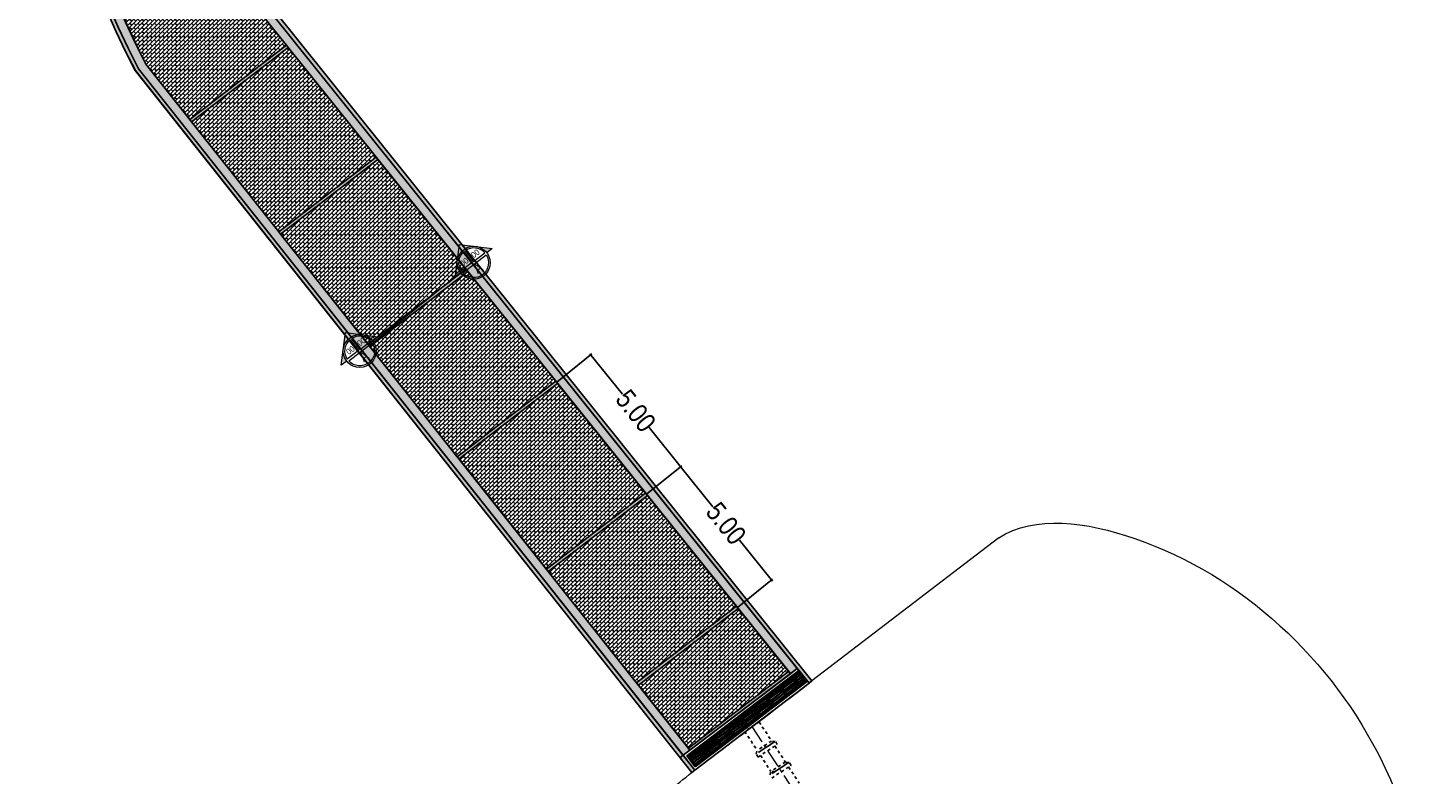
# Model space of a CAD drawing. Header units: metres. Extents: x 1291 to 1934, y 203 to 622.
# Tile 27 of 39: x 1662 to 1711, y 499 to 526. Entities that reach past the tile are written whole.
import ezdxf

# ---------------------------------------------------------------- set-up
doc = ezdxf.new("R2010")
doc.units = ezdxf.units.M
for name, pattern in [('CENTER', [50.800000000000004, 31.75, -6.35, 6.35, -6.35]), ('CONTINUO', [0]), ('DASHDOT', [1, 0.5, -0.25, 0, -0.25]), ('HIDDEN', [0.375, 0.25, -0.125])]:
    doc.linetypes.add(name, pattern=pattern)
for name, color, linetype in [('COBOGO', 250, 'Continuous'), ('Linha_corte', 244, 'DASHDOT'), ('VIA_PAV_SEM_MF', 142, 'Continuous')]:
    doc.layers.add(name, color=color, linetype=linetype)
for name, color, linetype, lineweight in [('Layer1', 1, 'CONTINUO', 9), ('Loças', 10, 'Continuous', 20), ('Pisos', 251, 'Continuous', 13), ('Texto', 7, 'Continuous', 9)]:
    doc.layers.add(name, color=color, linetype=linetype, lineweight=lineweight)
doc.styles.add('ARIAL', font='swissc.ttf')
doc.styles.add('ARIAL NARROW', font='ARIALN.TTF')
doc.dimstyles.new('Cts_025', dxfattribs={"dimtxt": 0.1, "dimasz": 0.05, "dimexe": 0.05, "dimexo": 0.005, "dimgap": 0.015, "dimtad": 0, "dimdec": 0, "dimlfac": 100, "dimzin": 4, "dimdsep": 46, "dimtxsty": 'ARIAL NARROW', "dimblk": 'ARCHTICK', "dimcen": 0.5, "dimdle": 0.05, "dimclrd": 1, "dimclre": 1, "dimclrt": 7, "dimaunit": 1, "dimadec": 3, "dimazin": 1, "dimtfac": 1, "dimtdec": 0, "dimtmove": 2, "dimatfit": 3, "dimldrblk": 'OPEN90', "dimfxl": 1, "dimtolj": 1, "dimtzin": 0, "dimlwd": -1, "dimlwe": -1, "dimarcsym": 0})
pattern_1 = [(44.99999999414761, (0, 0), (-0.07184204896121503, 0.07184204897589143), []), (134.9999999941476, (0, 0), (-0.1436840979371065, 1.467639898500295e-11), [0.1016, -0.1016])]

# ---------------------------------------------------------------- blocks, each defined once
blk = doc.blocks.new('_ArchTick')
at = {"color": 0, "linetype": 'ByBlock', "const_width": 0.15}
blk.add_lwpolyline([(-0.5, -0.5), (0.5, 0.5)], dxfattribs=at)
blk = doc.blocks.new('*D199')
at = {"layer": 'COBOGO', "color": 1, "transparency": 16777216}
for p, q in [((1680.397146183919, 513.1652197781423), (1681.624590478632, 514.150001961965)), ((1681.554301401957, 514.157712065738), (1682.683122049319, 512.7507365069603)), ((1684.746589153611, 510.1788064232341), (1683.617768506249, 511.585781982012)), ((1683.526854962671, 509.264313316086), (1684.754299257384, 510.2490954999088))]:
    blk.add_line(p, q, dxfattribs=at)
at = {"layer": 'Defpoints', "color": 0, "transparency": 16777216}
for p in [(1681.585590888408, 514.118712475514), (1680.393246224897, 513.162090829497), (1683.522955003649, 509.2611843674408)]:
    blk.add_point(p, dxfattribs=at)
at = {"layer": 'COBOGO', "color": 1, "transparency": 16777216, "xscale": 0.05, "yscale": 0.05, "zscale": 0.05}
for p, rotation in [((1681.585590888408, 514.118712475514), 128.7401749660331), ((1684.71529966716, 510.2178060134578), 308.7401749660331)]:
    blk.add_blockref('_ArchTick', p, dxfattribs=dict(at, rotation=rotation))
at = {"layer": 'COBOGO', "color": 7, "transparency": 16777216, "insert": (1683.150445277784, 512.1682592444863), "char_height": 0.1, "attachment_point": 5, "rotation": 308.7401749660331, "style": 'ARIAL NARROW'}
blk.add_mtext('\\A1;{\\H6.879x;5.00}', dxfattribs=at)
blk = doc.blocks.new('_Open90')
at = {"color": 0, "linetype": 'ByBlock', "lineweight": -2}
for p, q in [((0, 0), (-1, 0)), ((-0.5, 0.5), (0, 0)), ((0, 0), (-0.5, -0.5))]:
    blk.add_line(p, q, dxfattribs=at)
blk = doc.blocks.new('*D200')
at = {"layer": 'COBOGO', "color": 1, "transparency": 16777216}
for p, q in [((1683.526854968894, 509.2643133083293), (1684.754301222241, 510.2490930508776)), ((1684.684012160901, 510.2568032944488), (1685.829613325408, 508.8289064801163)), ((1687.909858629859, 506.2360532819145), (1686.764257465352, 507.6639500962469)), ((1686.690122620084, 505.3215626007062), (1687.917568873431, 506.3063423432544))]:
    blk.add_line(p, q, dxfattribs=at)
at = {"layer": 'Defpoints', "color": 0, "transparency": 16777216}
for p in [(1683.522955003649, 509.2611843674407), (1687.878569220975, 506.27505293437), (1686.686222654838, 505.3184336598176)]:
    blk.add_point(p, dxfattribs=at)
at = {"layer": 'COBOGO', "color": 1, "transparency": 16777216, "xscale": 0.05, "yscale": 0.05, "zscale": 0.05}
for p, rotation in [((1684.715301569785, 510.2178036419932), 128.7400610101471), ((1687.878569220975, 506.27505293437), 308.7400610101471)]:
    blk.add_blockref('_ArchTick', p, dxfattribs=dict(at, rotation=rotation))
at = {"layer": 'COBOGO', "color": 7, "transparency": 16777216, "insert": (1686.29693539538, 508.2464282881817), "char_height": 0.1, "attachment_point": 5, "rotation": 308.7400610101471, "style": 'ARIAL NARROW'}
blk.add_mtext('\\A1;{\\H6.879x;5.00}', dxfattribs=at)
blk = doc.blocks.new('Corte')
h = blk.add_hatch(color=256)
h.paths.add_polyline_path([(0.593969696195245, -2.273736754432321e-13), (0.2969848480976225, 0.2969848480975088, -0.4142135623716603), (0.2969848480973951, -0.2969848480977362)])
h.paths.add_polyline_path([(0.2969848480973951, -0.2969848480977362, -0.1989123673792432), (0, -0.4200000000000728), (-1.477928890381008e-12, -0.5939696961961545)])
h.paths.add_polyline_path([(0.2969848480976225, 0.2969848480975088), (-1.477928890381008e-12, 0.5939696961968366), (0, 0.4200000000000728, -0.1989123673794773)])
for points in [[(-0.03000000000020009, 0.3768076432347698), (-0.03000000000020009, -0.3768076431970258, -0.923548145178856)], [(0.02999999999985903, 0.02100000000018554), (0.02999999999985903, 0.3768076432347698, -0.3751941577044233), (0.3774162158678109, 0.02099999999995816)], [(0.3774162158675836, -0.02099999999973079), (0.02999999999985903, -0.02099999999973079), (0.02999999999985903, -0.376807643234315, 0.3751941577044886), (0.3774162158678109, -0.02099999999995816)]]:
    blk.add_lwpolyline(points, format="xyb", close=True)
blk.add_lwpolyline([(0, 0.4200000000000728), (-1.477928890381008e-12, 0.5939696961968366), (0.593969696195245, 0), (-1.477928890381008e-12, -0.5939696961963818), (0, -0.4200000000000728)])
blk.add_circle((0, 0), 0.4199999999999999)
at = {"layer": 'Texto', "style": 'ARIAL'}
for tag, p, height in [('A', (-0.2986389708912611, 0.09653270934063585), 0.25), ('00', (0.08621591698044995, 0.2813145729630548), 0.15), ('00', (0.08621591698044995, -0.07233108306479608), 0.15)]:
    blk.add_attdef(tag, p, '', height=height, rotation=270, dxfattribs=at)

msp = doc.modelspace()

# ---------------------------------------------------------------- hatches: boundary and pattern name
h = msp.add_hatch(color=5)
h.dxf.hatch_style = 1
h.paths.add_polyline_path([(1665.828987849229, 524.0773735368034, -0.1972170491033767), (1663.561703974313, 548.9801995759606, -0.245839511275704), (1671.094740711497, 555.7713653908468), (1707.29122216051, 563.6926863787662), (1707.263430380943, 563.8196809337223), (1671.06694893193, 555.8983599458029, 0.2911063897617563), (1662.941750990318, 547.2314412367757, 0.1826858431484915), (1665.713692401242, 524.017315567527), (1685.105300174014, 499.5734142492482), (1685.207138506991, 499.6542161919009)])
h = msp.add_hatch(color=8)
h.dxf.hatch_style = 1
edge = h.paths.add_edge_path()
edge.add_line((1685.035710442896, 500.3529202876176), (1666.081846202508, 524.2413303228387))
edge.add_arc((1695.035321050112, 539.2910969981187), 32.6312608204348, 162.9040246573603, 207.4650219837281, ccw=False)
edge.add_arc((1673.816934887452, 545.1782391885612), 10.63731606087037, 104.440838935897, 159.6132026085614, ccw=False)
edge.add_line((1671.164198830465, 555.4794762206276), (1707.37228871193, 563.4033376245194))
edge.add_line((1707.37228871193, 563.4033376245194), (1707.291341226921, 563.692610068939))
edge.add_line((1707.291341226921, 563.692610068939), (1671.094763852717, 555.7712680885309))
edge.add_arc((1673.816934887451, 545.1782391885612), 10.93720606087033, 104.4118909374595, 159.6585410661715)
edge.add_arc((1695.035321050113, 539.2910969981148), 32.93115082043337, 162.8891064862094, 207.5152135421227)
edge.add_line((1665.829072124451, 524.0774282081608), (1684.796905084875, 500.1714127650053))
edge.add_line((1684.796905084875, 500.1714127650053), (1684.806081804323, 500.1783871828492))
edge.add_line((1684.806081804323, 500.1783871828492), (1685.035710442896, 500.3529202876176))
h = msp.add_hatch(color=8)
h.dxf.hatch_style = 1
h.paths.add_polyline_path([(1670.450624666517, 526.0340975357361, -0.1878658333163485), (1667.960408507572, 546.1543645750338, -0.2679421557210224), (1671.733875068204, 550.7381478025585), (1708.622377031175, 558.940857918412), (1708.541337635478, 559.2301445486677), (1671.648531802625, 551.0264774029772, 0.2683136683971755), (1667.666593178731, 546.2161019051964, 0.1880036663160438), (1670.199596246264, 525.8676201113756), (1688.53834837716, 503.0099332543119), (1688.777422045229, 503.1913112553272)])
h = msp.add_hatch(color=5)
h.dxf.hatch_style = 1
h.paths.add_polyline_path([(1671.771021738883, 550.6132224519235), (1708.657489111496, 558.8154801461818), (1708.62236995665, 558.9408461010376), (1671.733877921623, 550.7381381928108, 0.2679421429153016), (1667.960418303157, 546.1543625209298, 0.187865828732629), (1670.450633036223, 526.0341030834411), (1689.187843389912, 502.6797721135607), (1689.289242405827, 502.7611246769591), (1670.559447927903, 526.1062123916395, -0.1875084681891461), (1668.077460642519, 546.0632471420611, -0.2707860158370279)])
h = msp.add_hatch()
h.set_pattern_fill('AR-B816', color=8, scale=0.0005, angle=44.99999999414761)
h.set_pattern_definition(pattern_1)
h.paths.add_polyline_path([(1670.976380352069, 524.8994251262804), (1670.199596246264, 525.8676201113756, -0.0279266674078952), (1668.858321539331, 528.7190747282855), (1664.696619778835, 527.2760069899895, 0.02557413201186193), (1666.081846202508, 524.2413303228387), (1667.608001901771, 522.317847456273)])
at = {"true_color": 0x000000}
h = msp.add_hatch(color=18, dxfattribs=at)
h.dxf.hatch_style = 1
h.paths.add_polyline_path([(1671.040224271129, 524.8198331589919), (1670.976372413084, 524.8994190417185), (1667.608009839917, 522.3178535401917), (1667.670683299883, 522.2388633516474)])
h = msp.add_hatch()
h.set_pattern_fill('AR-B816', color=8, scale=0.0005, angle=44.99999999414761)
h.set_pattern_definition(pattern_1)
h.paths.add_polyline_path([(1671.040224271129, 524.8198331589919), (1667.670683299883, 522.2388633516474), (1670.712396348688, 518.4052551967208), (1674.102244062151, 521.0032872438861)])
h = msp.add_hatch(color=18, dxfattribs=at)
h.dxf.hatch_style = 1
h.paths.add_polyline_path([(1674.166158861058, 520.9236229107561), (1674.102244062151, 521.0032872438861), (1670.712396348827, 518.4052551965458), (1670.775127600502, 518.3261921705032)])
h = msp.add_hatch()
h.set_pattern_fill('AR-B816', color=8, scale=0.0005, angle=44.99999999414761)
h.set_pattern_definition(pattern_1)
h.paths.add_polyline_path([(1674.166158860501, 520.9236229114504), (1670.775127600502, 518.3261921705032), (1673.820224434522, 514.4883192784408), (1677.231581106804, 517.1028361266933)])
h = msp.add_hatch(color=18, dxfattribs=at)
h.dxf.hatch_style = 1
h.paths.add_polyline_path([(1677.231581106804, 517.1028361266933), (1673.820224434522, 514.4883192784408), (1673.882956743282, 514.409254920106), (1677.295501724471, 517.0231645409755)])
h = msp.add_hatch()
h.set_pattern_fill('AR-B816', color=8, scale=0.0005, angle=44.99999999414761)
h.set_pattern_definition(pattern_1)
h.paths.add_polyline_path([(1677.295860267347, 517.0227176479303), (1673.882956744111, 514.4092549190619), (1676.928409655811, 510.5709332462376), (1680.361277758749, 513.2019367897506)])
h = msp.add_hatch(color=18, dxfattribs=at)
h.dxf.hatch_style = 1
h.paths.add_polyline_path([(1680.425214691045, 513.1222448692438), (1680.361277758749, 513.2019367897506), (1676.928409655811, 510.5709332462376), (1676.991153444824, 510.491854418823)])
h = msp.add_hatch()
h.set_pattern_fill('AR-B816', color=8, scale=0.0005, angle=44.99999999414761)
h.set_pattern_definition(pattern_1)
h.paths.add_polyline_path([(1680.425214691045, 513.1222448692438), (1676.991153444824, 510.491854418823), (1680.0365948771, 506.6535472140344), (1683.490974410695, 509.3010374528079)])
h = msp.add_hatch(color=18, dxfattribs=at)
h.dxf.hatch_style = 1
h.paths.add_polyline_path([(1683.554927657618, 509.2213251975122), (1683.490974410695, 509.3010374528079), (1680.0365948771, 506.6535472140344), (1680.099350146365, 506.57445391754)])
h = msp.add_hatch()
h.set_pattern_fill('AR-B816', color=8, scale=0.0005, angle=44.99999999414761)
h.set_pattern_definition(pattern_1)
h.paths.add_polyline_path([(1683.554927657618, 509.2213251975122), (1680.099350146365, 506.57445391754), (1683.178144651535, 502.6941103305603), (1686.654266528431, 505.3582642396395)])
h = msp.add_hatch(color=18, dxfattribs=at)
h.dxf.hatch_style = 1
h.paths.add_polyline_path([(1686.718178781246, 505.2786030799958), (1686.654266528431, 505.3582642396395), (1683.178144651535, 502.6941103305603), (1683.240854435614, 502.6150743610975)])
h = msp.add_hatch()
h.set_pattern_fill('AR-B816', color=8, scale=0.0005, angle=44.99999999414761)
h.set_pattern_definition(pattern_1)
h.paths.add_polyline_path([(1688.471840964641, 503.0928130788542), (1686.718178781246, 505.2786030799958), (1683.240854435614, 502.6150743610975), (1684.983312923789, 500.4191508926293)])
h = msp.add_hatch(color=18, dxfattribs=at)
h.dxf.hatch_style = 1
h.paths.add_polyline_path([(1688.53834837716, 503.0099332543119), (1688.471840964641, 503.0928130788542), (1684.983312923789, 500.4191508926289), (1685.035798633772, 500.3529873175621)])

# ---------------------------------------------------------------- linework, layer by layer
at = {"color": 30, "true_color": 0xf26722}
msp.add_line((1689.187835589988, 502.6797658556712), (1689.187841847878, 502.6797580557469), dxfattribs=at)
at = {"linetype": 'HIDDEN', "ltscale": 0.3}
for p, q in [((1687.448492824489, 501.3312959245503, 21.70700000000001), (1686.94648127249, 501.0026861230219, 21.70700000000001)), ((1686.94648127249, 501.0026861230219, 21.70700000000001), (1687.381792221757, 500.3376690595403, 21.70700000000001)), ((1687.448492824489, 501.3312959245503, 21.70700000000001), (1687.883803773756, 500.6662788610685, 21.70700000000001)), ((1687.448492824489, 501.3312959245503, 21.70700000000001), (1687.883803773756, 500.6662788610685, 21.70700000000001)), ((1688.01149360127, 500.6548363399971, 21.70700000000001), (1687.34095770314, 500.2156577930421, 21.70700000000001)), ((1687.883803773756, 500.6662788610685, 21.70700000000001), (1687.381792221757, 500.3376690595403, 21.70700000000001)), ((1687.408561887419, 500.1094042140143, 21.70700000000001), (1688.080436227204, 500.549611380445, 21.70700000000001)), ((1687.927601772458, 500.5997944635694, 21.70700000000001), (1687.42559022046, 500.2711846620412, 21.70700000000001)), ((1687.927601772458, 500.5997944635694, 21.70700000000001), (1687.42559022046, 500.2711846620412, 21.70700000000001)), ((1688.01149360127, 500.6548363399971, 21.70700000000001), (1687.883803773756, 500.6662788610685, 21.70700000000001)), ((1687.928008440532, 500.6000606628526, 21.70700000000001), (1687.927950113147, 500.6001497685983, 21.70700000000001)), ((1687.996464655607, 500.4945938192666, 21.70700000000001), (1688.362912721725, 499.9347774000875, 21.70700000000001)), ((1687.996464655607, 500.4945938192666, 21.70700000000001), (1688.362912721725, 499.9347774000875, 21.70700000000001)), ((1687.996940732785, 500.4947539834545, 21.70700000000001), (1687.996871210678, 500.4948601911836, 21.70700000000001)), ((1688.080529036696, 500.5494697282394, 21.70700000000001), (1688.01149360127, 500.6548363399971, 21.70700000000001)), ((1687.339594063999, 500.2147651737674, 21.70700000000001), (1687.381792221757, 500.3376690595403, 21.70700000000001)), ((1687.408584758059, 500.1093692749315, 21.70700000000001), (1687.33959413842, 500.2147650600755, 21.70700000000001)), ((1687.42559022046, 500.2711846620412, 21.70700000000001), (1687.425633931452, 500.2711178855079, 21.70700000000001)), ((1687.42559022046, 500.2711846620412, 21.70700000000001), (1687.425633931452, 500.2711178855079, 21.70700000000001)), ((1687.492253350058, 500.164137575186, 21.70700000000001), (1687.492207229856, 500.164208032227, 21.70700000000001)), ((1687.494592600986, 500.1657709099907, 21.70700000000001), (1687.860901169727, 499.6061675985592, 21.70700000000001)), ((1687.818703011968, 499.4832637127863, 21.70700000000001), (1687.860901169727, 499.6061675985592, 21.70700000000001)), ((1688.49060254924, 499.9233348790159, 21.70700000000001), (1687.820066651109, 499.4841563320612, 21.70700000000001)), ((1688.362912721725, 499.9347774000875, 21.70700000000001), (1687.860901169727, 499.6061675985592, 21.70700000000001)), ((1687.887670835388, 499.3779027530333, 21.70700000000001), (1688.559545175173, 499.818109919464, 21.70700000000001)), ((1687.902371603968, 499.5380320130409, 21.70700000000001), (1687.943206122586, 499.6600432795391, 21.70700000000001)), ((1688.406710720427, 499.8682930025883, 21.70700000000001), (1687.904699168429, 499.5396832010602, 21.70700000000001)), ((1687.904699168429, 499.5396832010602, 21.70700000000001), (1687.904742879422, 499.5396164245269, 21.70700000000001)), ((1688.49060254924, 499.9233348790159, 21.70700000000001), (1688.362912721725, 499.9347774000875, 21.70700000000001)), ((1688.407117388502, 499.8685592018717, 21.70700000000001), (1688.407059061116, 499.8686483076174, 21.70700000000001)), ((1688.475573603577, 499.7630923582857, 21.70700000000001), (1688.842021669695, 499.2032759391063, 21.70700000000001)), ((1688.475573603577, 499.7630923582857, 21.70700000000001), (1688.842021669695, 499.2032759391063, 21.70700000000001)), ((1688.476049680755, 499.7632525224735, 21.70700000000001), (1688.475980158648, 499.7633587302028, 21.70700000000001)), ((1688.559637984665, 499.817968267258, 21.70700000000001), (1688.49060254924, 499.9233348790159, 21.70700000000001))]:
    msp.add_line(p, q, dxfattribs=at)
at = {"color": 5}
for points in [[(1671.06694893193, 555.8983599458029), (1707.263430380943, 563.8196809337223), (1707.29122216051, 563.6926863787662), (1671.094740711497, 555.7713653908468, 0.2458395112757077), (1663.561703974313, 548.9801995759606, 0.1972170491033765), (1665.828987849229, 524.0773735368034), (1685.207138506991, 499.6542161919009), (1685.105300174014, 499.5734142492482), (1665.713692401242, 524.017315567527, -0.1826858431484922), (1662.941750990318, 547.2314412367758, -0.2911063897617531), (1671.06694893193, 555.8983599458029)], [(1708.657489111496, 558.8154801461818), (1708.62236995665, 558.9408461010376), (1671.733877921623, 550.7381381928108, 0.2679421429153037), (1667.960418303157, 546.1543625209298, 0.1878658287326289), (1670.450633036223, 526.0341030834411), (1689.187843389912, 502.6797721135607), (1689.289242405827, 502.7611246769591), (1670.559447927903, 526.1062123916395, -0.1875084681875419), (1668.077460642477, 546.0632471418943)], [(1671.066925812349, 555.8984572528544, 0.291106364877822), (1662.941653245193, 547.2314625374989, 0.182685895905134), (1665.713608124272, 524.0172608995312), (1685.105283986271, 499.573273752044), (1685.207278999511, 499.6542000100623)]]:
    msp.add_lwpolyline(points, format="xyb", dxfattribs=at)
at = {"color": 8}
msp.add_lwpolyline([(1688.535755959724, 503.0131485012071), (1670.199587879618, 525.8676145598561, -0.1880036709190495), (1667.666583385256, 546.2161039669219, -0.2683136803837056), (1671.648528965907, 551.0264870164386), (1708.54132575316, 559.2301521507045), (1707.372281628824, 563.403325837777), (1671.164201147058, 555.4794664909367, 0.2454956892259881), (1663.845925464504, 548.8838094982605, 0.1969218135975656), (1666.081854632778, 524.2413357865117), (1685.035718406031, 500.352926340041)], format="xyb", close=True, dxfattribs=at)
at = {"layer": 'COBOGO', "color": 18, "true_color": 0x000000}
msp.add_line((1684.796824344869, 500.1713536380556), (1684.693326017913, 500.0926891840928), dxfattribs=at)
msp.add_lwpolyline([(1684.796905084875, 500.1714127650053), (1665.829072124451, 524.0774282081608, -0.1972169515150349), (1663.561798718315, 548.9801674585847, -0.2458393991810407), (1671.094763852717, 555.7712680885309), (1707.291341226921, 563.692610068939), (1707.37228871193, 563.4033376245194), (1671.164198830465, 555.4794762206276, 0.2454957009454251), (1663.845915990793, 548.8838127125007, 0.1969218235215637), (1666.081846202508, 524.2413303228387), (1685.035716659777, 500.3529124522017)], format="xyb", close=True, dxfattribs=at)
msp.add_lwpolyline([(1708.541337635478, 559.2301445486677), (1708.622377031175, 558.940857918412), (1671.733875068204, 550.7381478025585, 0.2679421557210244), (1667.960408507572, 546.1543645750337, 0.1878658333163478), (1670.450624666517, 526.0340975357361), (1688.777422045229, 503.1913112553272), (1688.53834837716, 503.0099332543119), (1670.199596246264, 525.8676201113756, -0.188003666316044), (1667.666593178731, 546.2161019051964, -0.2683136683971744), (1671.648531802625, 551.0264774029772), (1708.541338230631, 559.2301446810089)], format="xyb", dxfattribs=at)
for points in [[(1664.696629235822, 527.2760102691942), (1665.169125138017, 526.1453933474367), (1665.856017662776, 524.6839947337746), (1666.081854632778, 524.2413357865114), (1666.856448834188, 523.2650797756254), (1667.608001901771, 522.317847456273), (1670.976372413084, 524.8994190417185), (1670.399730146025, 525.6181543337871), (1670.199587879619, 525.8676145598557), (1669.692673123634, 526.8511149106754), (1669.179941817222, 527.9552104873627), (1668.85831207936, 528.719071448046), (1664.696629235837, 527.2760102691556)], [(1667.670683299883, 522.2388633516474), (1670.712396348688, 518.4052551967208), (1674.102244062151, 521.0032872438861), (1671.040224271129, 524.8198331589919), (1667.670675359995, 522.2388572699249)], [(1670.775127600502, 518.3261921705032), (1673.820224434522, 514.4883192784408), (1677.231581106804, 517.1028361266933), (1674.166158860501, 520.9236229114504), (1670.775127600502, 518.3261921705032)], [(1673.882948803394, 514.4092488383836), (1676.928409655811, 510.5709332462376), (1680.361277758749, 513.2019367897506), (1677.295860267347, 517.0227176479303), (1673.882948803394, 514.4092488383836)], [(1676.991145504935, 510.4918483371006), (1680.036586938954, 506.6535411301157), (1683.490974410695, 509.3010374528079), (1680.425214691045, 513.1222448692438), (1676.991145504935, 510.4918483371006)], [(1680.099342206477, 506.5744478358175), (1683.178136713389, 502.6941042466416), (1686.654266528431, 505.3582642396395), (1683.554927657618, 509.2213251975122), (1680.099342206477, 506.5744478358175)], [(1683.240846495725, 502.6150682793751), (1684.983312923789, 500.4191508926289), (1688.471840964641, 503.0928130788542), (1686.718178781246, 505.2786030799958), (1683.240846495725, 502.6150682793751)]]:
    msp.add_lwpolyline(points, dxfattribs=at)
for points in [[(1667.608001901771, 522.317847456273), (1670.976380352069, 524.8994251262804), (1671.040224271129, 524.8198331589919), (1667.670675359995, 522.2388572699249)], [(1670.712396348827, 518.4052551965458), (1674.102252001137, 521.0032933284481), (1674.166158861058, 520.9236229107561), (1670.775119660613, 518.3261860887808)], [(1673.820216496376, 514.4883131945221), (1677.231589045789, 517.1028422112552), (1677.295501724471, 517.0231645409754), (1673.882948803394, 514.4092488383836)], [(1676.928401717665, 510.570927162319), (1680.361277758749, 513.2019367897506), (1680.425214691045, 513.1222448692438), (1676.991145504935, 510.4918483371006)], [(1680.036586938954, 506.6535411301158), (1683.49098234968, 509.3010435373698), (1683.554927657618, 509.2213251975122), (1680.099342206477, 506.5744478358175)], [(1683.178144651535, 502.6941103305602), (1686.654266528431, 505.3582642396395), (1686.718178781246, 505.2786030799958), (1683.240846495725, 502.6150682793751)], [(1684.983312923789, 500.4191508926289), (1688.471840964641, 503.0928130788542), (1688.53834837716, 503.0099332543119), (1685.035798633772, 500.3529873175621)]]:
    msp.add_lwpolyline(points, close=True, dxfattribs=at)
at = {"layer": 'Layer1', "linetype": 'CENTER', "ltscale": 0.02}
msp.add_line((1687.19748704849, 501.1669910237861, 21.70700000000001), (1692.324702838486, 493.3342314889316, 21.70700000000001), dxfattribs=at)
at = {"layer": 'Linha_corte', "ltscale": 2, "const_width": 0.05471096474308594}
msp.add_lwpolyline([(1673.976438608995, 514.5172254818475), (1676.2655588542, 516.3585950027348)], dxfattribs=at)
at = {"layer": 'Loças'}
msp.add_line((1695.794032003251, 507.7412745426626, 21.70700000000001), (1689.289242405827, 502.7611246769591), dxfattribs=at)
for points, knots in [([(1695.794032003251, 507.7412745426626, 21.70700000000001), (1697.048813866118, 508.553820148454, 21.70700000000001), (1702.887146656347, 507.7297125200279, 21.70700000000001), (1709.186620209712, 501.8522505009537, 21.70700000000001), (1710.752612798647, 495.5673194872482, 21.70700000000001), (1710.544566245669, 493.0534295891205, 21.70700000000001)], [31.61474442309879, 31.61474442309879, 31.61474442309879, 31.61474442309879, 34.61785682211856, 41.32239662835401, 45.16120681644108, 45.16120681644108, 45.16120681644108, 45.16120681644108]), ([(1703.094932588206, 466.0509106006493, 21.70700000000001), (1697.124504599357, 468.9899879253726, 21.70700000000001), (1689.234681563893, 472.8739305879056, 21.70700000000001), (1681.629050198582, 480.2144632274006, 21.70700000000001), (1678.166746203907, 489.54383431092, 21.70700000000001), (1681.612779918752, 497.3066258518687, 21.70700000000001), (1686.423587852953, 500.539072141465, 21.70700000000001), (1689.289242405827, 502.7611246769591)], [0, 0, 0, 0, 10.07136256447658, 13.30914107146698, 17.71732562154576, 24.62137027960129, 26.9180944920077, 26.9180944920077, 26.9180944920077, 26.9180944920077])]:
    msp.add_open_spline(points, degree=3, knots=knots, dxfattribs=at)
at = {"layer": 'VIA_PAV_SEM_MF', "color": 40}
for p, q in [((1684.796905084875, 500.1714127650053, 21.70700000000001), (1688.777422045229, 503.1913112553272, 21.70700000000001)), ((1688.634177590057, 502.8842168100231, 21.70700000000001), (1688.875999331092, 503.0684590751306, 21.70700000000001)), ((1688.640237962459, 502.8762624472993, 21.70700000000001), (1688.88225918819, 503.0606566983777, 21.70700000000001)), ((1688.646298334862, 502.8683080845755, 21.70700000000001), (1688.888519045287, 503.0528543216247, 21.70700000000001)), ((1688.682660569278, 502.8205819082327, 21.70700000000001), (1688.926078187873, 503.0060400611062, 21.70700000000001)), ((1688.694781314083, 502.804673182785, 21.70700000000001), (1688.938597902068, 502.9904353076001, 21.70700000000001)), ((1688.731143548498, 502.7569470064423, 21.70700000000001), (1688.976157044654, 502.9436210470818, 21.70700000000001)), ((1688.743264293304, 502.7410382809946, 21.70700000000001), (1688.988676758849, 502.9280162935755, 21.70700000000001)), ((1688.777422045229, 503.1913112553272, 21.70700000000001), (1689.187835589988, 502.6797658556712, 21.70700000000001)), ((1689.187835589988, 502.6797658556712, 21.70700000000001), (1685.207138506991, 499.6542161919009, 21.70700000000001)), ((1687.719425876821, 502.1872739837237, 21.70700000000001), (1688.168051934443, 502.5290789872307, 21.70700000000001)), ((1687.725486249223, 502.1793196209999, 21.70700000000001), (1688.630692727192, 502.8689900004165, 21.70700000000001)), ((1687.731546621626, 502.1713652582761, 21.70700000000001), (1688.180172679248, 502.5131702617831, 21.70700000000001)), ((1687.767908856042, 502.1236390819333, 21.70700000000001), (1688.216534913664, 502.4654440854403, 21.70700000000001)), ((1687.780029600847, 502.1077303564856, 21.70700000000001), (1688.228655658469, 502.4495353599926, 21.70700000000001)), ((1688.127753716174, 502.5819712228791, 21.70700000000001), (1688.414402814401, 502.2057384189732, 21.70700000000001)), ((1688.128094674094, 502.5897740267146, 21.70700000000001), (1688.422016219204, 502.2039959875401, 21.70700000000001)), ((1688.176006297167, 502.5351393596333, 21.70700000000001), (1688.624632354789, 502.8769443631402, 21.70700000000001)), ((1688.188127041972, 502.5192306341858, 21.70700000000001), (1688.636753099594, 502.8610356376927, 21.70700000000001)), ((1688.224489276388, 502.4715044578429, 21.70700000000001), (1688.673115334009, 502.8133094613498, 21.70700000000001)), ((1688.236610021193, 502.4555957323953, 21.70700000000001), (1688.685236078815, 502.7974007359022, 21.70700000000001)), ((1688.272972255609, 502.4078695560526, 21.70700000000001), (1688.721598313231, 502.7496745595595, 21.70700000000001)), ((1688.285093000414, 502.3919608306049, 21.70700000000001), (1688.733719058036, 502.7337658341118, 21.70700000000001)), ((1688.32145523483, 502.3442346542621, 21.70700000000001), (1688.770081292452, 502.686039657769, 21.70700000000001)), ((1688.333575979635, 502.3283259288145, 21.70700000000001), (1688.782202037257, 502.6701309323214, 21.70700000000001)), ((1688.369938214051, 502.2805997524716, 21.70700000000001), (1688.818564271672, 502.6224047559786, 21.70700000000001)), ((1688.382058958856, 502.264691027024, 21.70700000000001), (1688.830685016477, 502.6064960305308, 21.70700000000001)), ((1688.77962652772, 502.6933121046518, 21.70700000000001), (1689.026235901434, 502.8812020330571, 21.70700000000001)), ((1688.791747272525, 502.6774033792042, 21.70700000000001), (1689.038755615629, 502.865597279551, 21.70700000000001)), ((1688.80931840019, 502.5619373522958, 21.70700000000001), (1688.879392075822, 502.5524674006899, 21.70700000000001)), ((1688.80931840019, 502.5619373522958, 21.70700000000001), (1688.879392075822, 502.5524674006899, 21.70700000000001)), ((1688.82810950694, 502.6296772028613, 21.70700000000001), (1689.076314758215, 502.8187830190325, 21.70700000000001)), ((1688.840230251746, 502.6137684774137, 21.70700000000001), (1689.08883447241, 502.8031782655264, 21.70700000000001)), ((1688.879392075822, 502.5524674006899, 21.70700000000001), (1688.888862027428, 502.6225410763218, 21.70700000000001)), ((1686.810734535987, 501.4823767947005, 21.70700000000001), (1687.715941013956, 502.1720471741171, 21.70700000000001)), ((1687.261254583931, 501.8381965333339, 21.70700000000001), (1687.709880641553, 502.1800015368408, 21.70700000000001)), ((1687.273375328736, 501.8222878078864, 21.70700000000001), (1687.722001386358, 502.1640928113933, 21.70700000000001)), ((1687.309737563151, 501.7745616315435, 21.70700000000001), (1687.758363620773, 502.1163666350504, 21.70700000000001)), ((1687.321858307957, 501.7586529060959, 21.70700000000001), (1687.770484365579, 502.1004579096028, 21.70700000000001)), ((1687.358220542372, 501.7109267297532, 21.70700000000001), (1687.806846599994, 502.0527317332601, 21.70700000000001)), ((1687.370341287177, 501.6950180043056, 21.70700000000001), (1687.818967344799, 502.0368230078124, 21.70700000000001)), ((1687.406703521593, 501.6472918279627, 21.70700000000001), (1687.855329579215, 501.9890968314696, 21.70700000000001)), ((1687.418824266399, 501.6313831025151, 21.70700000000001), (1687.867450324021, 501.973188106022, 21.70700000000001)), ((1687.816391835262, 502.0600041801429, 21.70700000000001), (1688.265017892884, 502.4018091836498, 21.70700000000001)), ((1687.828512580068, 502.0440954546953, 21.70700000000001), (1688.27713863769, 502.3859004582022, 21.70700000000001)), ((1687.864874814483, 501.9963692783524, 21.70700000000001), (1688.313500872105, 502.3381742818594, 21.70700000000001)), ((1687.876995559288, 501.9804605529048, 21.70700000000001), (1688.325621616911, 502.3222655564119, 21.70700000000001)), ((1687.913357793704, 501.9327343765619, 21.70700000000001), (1688.361983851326, 502.2745393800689, 21.70700000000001)), ((1687.925478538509, 501.9168256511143, 21.70700000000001), (1688.374104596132, 502.2586306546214, 21.70700000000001)), ((1685.895982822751, 500.7854339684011, 21.70700000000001), (1686.801189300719, 501.4751043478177, 21.70700000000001)), ((1686.346502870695, 501.1412537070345, 21.70700000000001), (1686.795128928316, 501.4830587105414, 21.70700000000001)), ((1686.358623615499, 501.125344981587, 21.70700000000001), (1686.807249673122, 501.4671499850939, 21.70700000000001)), ((1686.804674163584, 501.4903311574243, 21.70700000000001), (1687.253300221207, 501.8321361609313, 21.70700000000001)), ((1686.81679490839, 501.4744224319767, 21.70700000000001), (1687.265420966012, 501.8162274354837, 21.70700000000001)), ((1686.853157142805, 501.4266962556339, 21.70700000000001), (1687.301783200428, 501.7685012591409, 21.70700000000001)), ((1686.86527788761, 501.4107875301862, 21.70700000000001), (1687.313903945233, 501.7525925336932, 21.70700000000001)), ((1686.901640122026, 501.3630613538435, 21.70700000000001), (1687.350266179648, 501.7048663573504, 21.70700000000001)), ((1686.913760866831, 501.3471526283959, 21.70700000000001), (1687.362386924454, 501.6889576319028, 21.70700000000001)), ((1686.950123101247, 501.299426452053, 21.70700000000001), (1687.398749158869, 501.64123145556, 21.70700000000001)), ((1686.962243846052, 501.2835177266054, 21.70700000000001), (1687.410869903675, 501.6253227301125, 21.70700000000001)), ((1686.998606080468, 501.2357915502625, 21.70700000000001), (1687.44723213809, 501.5775965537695, 21.70700000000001)), ((1687.010726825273, 501.2198828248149, 21.70700000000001), (1687.459352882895, 501.561687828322, 21.70700000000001)), ((1687.213002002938, 501.8850283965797, 21.70700000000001), (1687.499651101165, 501.5087955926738, 21.70700000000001)), ((1687.213342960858, 501.8928312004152, 21.70700000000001), (1687.507264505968, 501.5070531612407, 21.70700000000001)), ((1687.455186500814, 501.5836569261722, 21.70700000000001), (1687.903812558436, 501.9254619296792, 21.70700000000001)), ((1687.467307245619, 501.5677482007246, 21.70700000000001), (1687.915933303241, 501.9095532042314, 21.70700000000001)), ((1687.894566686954, 501.8649945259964, 21.70700000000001), (1687.964640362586, 501.8555245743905, 21.70700000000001)), ((1687.894566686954, 501.8649945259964, 21.70700000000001), (1687.964640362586, 501.8555245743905, 21.70700000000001)), ((1687.964640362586, 501.8555245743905, 21.70700000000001), (1687.974110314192, 501.9255982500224, 21.70700000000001)), ((1685.889922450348, 500.7933883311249, 21.70700000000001), (1686.338548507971, 501.1351933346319, 21.70700000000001)), ((1685.902043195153, 500.7774796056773, 21.70700000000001), (1686.350669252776, 501.1192846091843, 21.70700000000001)), ((1685.938405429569, 500.7297534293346, 21.70700000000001), (1686.387031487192, 501.0715584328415, 21.70700000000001)), ((1685.950526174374, 500.7138447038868, 21.70700000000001), (1686.399152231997, 501.0556497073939, 21.70700000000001)), ((1685.98688840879, 500.6661185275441, 21.70700000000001), (1686.435514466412, 501.007923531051, 21.70700000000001)), ((1685.999009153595, 500.6502098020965, 21.70700000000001), (1686.447635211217, 500.9920148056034, 21.70700000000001)), ((1686.298250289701, 501.1880855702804, 21.70700000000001), (1686.584899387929, 500.8118527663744, 21.70700000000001)), ((1686.298591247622, 501.1958883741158, 21.70700000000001), (1686.592512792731, 500.8101103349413, 21.70700000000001)), ((1686.394985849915, 501.0776188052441, 21.70700000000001), (1686.843611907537, 501.419423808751, 21.70700000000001)), ((1686.407106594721, 501.0617100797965, 21.70700000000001), (1686.855732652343, 501.4035150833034, 21.70700000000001)), ((1686.443468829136, 501.0139839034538, 21.70700000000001), (1686.892094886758, 501.3557889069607, 21.70700000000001)), ((1686.455589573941, 500.9980751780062, 21.70700000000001), (1686.904215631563, 501.339880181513, 21.70700000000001)), ((1686.491951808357, 500.9503490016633, 21.70700000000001), (1686.940577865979, 501.2921540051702, 21.70700000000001)), ((1686.504072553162, 500.9344402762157, 21.70700000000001), (1686.952698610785, 501.2762452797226, 21.70700000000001)), ((1686.540434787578, 500.8867140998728, 21.70700000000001), (1686.9890608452, 501.2285191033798, 21.70700000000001)), ((1686.552555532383, 500.8708053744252, 21.70700000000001), (1687.001181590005, 501.212610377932, 21.70700000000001)), ((1686.979814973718, 501.168051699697, 21.70700000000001), (1687.04988864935, 501.1585817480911, 21.70700000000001)), ((1686.979814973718, 501.168051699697, 21.70700000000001), (1687.04988864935, 501.1585817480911, 21.70700000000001)), ((1687.04988864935, 501.1585817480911, 21.70700000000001), (1687.059358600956, 501.228655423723, 21.70700000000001)), ((1684.981231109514, 500.0884911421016, 21.70700000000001), (1685.886437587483, 500.7781615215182, 21.70700000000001)), ((1685.383498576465, 500.4911427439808, 21.70700000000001), (1685.670147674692, 500.1149099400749, 21.70700000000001)), ((1685.383839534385, 500.4989455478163, 21.70700000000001), (1685.677761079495, 500.1131675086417, 21.70700000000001)), ((1685.431751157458, 500.4443108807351, 21.70700000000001), (1685.88037721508, 500.786115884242, 21.70700000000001)), ((1685.443871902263, 500.4284021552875, 21.70700000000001), (1685.892497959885, 500.7702071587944, 21.70700000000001)), ((1685.480234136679, 500.3806759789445, 21.70700000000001), (1685.928860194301, 500.7224809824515, 21.70700000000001)), ((1685.492354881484, 500.364767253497, 21.70700000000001), (1685.940980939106, 500.7065722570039, 21.70700000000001)), ((1685.5287171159, 500.3170410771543, 21.70700000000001), (1685.977343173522, 500.6588460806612, 21.70700000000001)), ((1685.540837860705, 500.3011323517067, 21.70700000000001), (1685.989463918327, 500.6429373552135, 21.70700000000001)), ((1685.577200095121, 500.2534061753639, 21.70700000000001), (1686.025826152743, 500.5952111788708, 21.70700000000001)), ((1685.589320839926, 500.2374974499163, 21.70700000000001), (1686.037946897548, 500.5793024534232, 21.70700000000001)), ((1685.625683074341, 500.1897712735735, 21.70700000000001), (1686.074309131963, 500.5315762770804, 21.70700000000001)), ((1685.637803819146, 500.1738625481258, 21.70700000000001), (1686.086429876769, 500.5156675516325, 21.70700000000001)), ((1686.035371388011, 500.6024836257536, 21.70700000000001), (1686.483997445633, 500.9442886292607, 21.70700000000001)), ((1686.047492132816, 500.586574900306, 21.70700000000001), (1686.496118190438, 500.9283799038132, 21.70700000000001)), ((1686.065063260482, 500.4711088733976, 21.70700000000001), (1686.135136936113, 500.4616389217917, 21.70700000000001)), ((1686.083854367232, 500.5388487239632, 21.70700000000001), (1686.532480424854, 500.8806537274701, 21.70700000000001)), ((1686.095975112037, 500.5229399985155, 21.70700000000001), (1686.544601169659, 500.8647450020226, 21.70700000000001)), ((1686.135136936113, 500.4616389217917, 21.70700000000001), (1686.144606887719, 500.5317125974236, 21.70700000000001)), ((1685.207138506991, 499.6542161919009, 21.70700000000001), (1684.796905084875, 500.1714127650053, 21.70700000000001)), ((1684.996537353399, 500.1410041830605, 21.70700000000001), (1684.926463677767, 500.1504741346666, 21.70700000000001)), ((1684.975170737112, 500.0964455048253, 21.70700000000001), (1685.423796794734, 500.4382505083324, 21.70700000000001)), ((1684.987291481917, 500.0805367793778, 21.70700000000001), (1685.435917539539, 500.4223417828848, 21.70700000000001)), ((1685.023653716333, 500.032810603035, 21.70700000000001), (1685.472279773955, 500.374615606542, 21.70700000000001)), ((1685.035774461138, 500.0169018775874, 21.70700000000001), (1685.48440051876, 500.3587068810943, 21.70700000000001)), ((1685.072136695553, 499.9691757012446, 21.70700000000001), (1685.520762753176, 500.3109807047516, 21.70700000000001)), ((1685.084257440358, 499.9532669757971, 21.70700000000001), (1685.532883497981, 500.2950719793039, 21.70700000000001)), ((1685.120619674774, 499.9055407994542, 21.70700000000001), (1685.569245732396, 500.2473458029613, 21.70700000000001)), ((1685.132740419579, 499.8896320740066, 21.70700000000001), (1685.581366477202, 500.2314370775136, 21.70700000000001)), ((1685.169102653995, 499.8419058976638, 21.70700000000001), (1685.617728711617, 500.1837109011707, 21.70700000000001)), ((1685.1812233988, 499.8259971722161, 21.70700000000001), (1685.629849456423, 500.1678021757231, 21.70700000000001)), ((1685.220385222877, 499.7646960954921, 21.70700000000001), (1685.229855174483, 499.834769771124, 21.70700000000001))]:
    msp.add_line(p, q, dxfattribs=at)
at = {"layer": 'VIA_PAV_SEM_MF', "color": 40, "elevation": 21.70700000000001}
for points in [[(1688.875991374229, 503.0684530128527), (1689.130451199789, 502.751290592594), (1685.229855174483, 499.834769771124), (1684.986185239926, 500.1519424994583)], [(1687.964640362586, 501.8555245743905), (1688.879392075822, 502.5524674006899), (1688.585470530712, 502.9382454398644), (1687.670718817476, 502.2413026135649)], [(1687.965776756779, 501.8639334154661), (1688.870983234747, 502.5536037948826), (1688.58433413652, 502.9298365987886), (1687.679127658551, 502.2401662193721)], [(1687.04988864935, 501.1585817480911), (1687.964640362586, 501.8555245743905), (1687.670718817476, 502.241302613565), (1686.75596710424, 501.5443597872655)], [(1687.051025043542, 501.1669905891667), (1687.95623152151, 501.8566609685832), (1687.669582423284, 502.2328937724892), (1686.764375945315, 501.5432233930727)], [(1686.135136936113, 500.4616389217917), (1687.04988864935, 501.1585817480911), (1686.75596710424, 501.5443597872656), (1685.841215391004, 500.8474169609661)], [(1686.136273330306, 500.4700477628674), (1687.041479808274, 501.1597181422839), (1686.754830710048, 501.5359509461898), (1685.849624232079, 500.8462805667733)], [(1685.220385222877, 499.7646960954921), (1686.135136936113, 500.4616389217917), (1685.841215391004, 500.8474169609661), (1684.926463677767, 500.1504741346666)], [(1685.22152161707, 499.7731049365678), (1686.126728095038, 500.4627753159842), (1685.840078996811, 500.8390081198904), (1684.934872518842, 500.1493377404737)]]:
    msp.add_lwpolyline(points, close=True, dxfattribs=at)
for points in [[(1688.655544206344, 502.9287754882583), (1688.585470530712, 502.9382454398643), (1688.576000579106, 502.8681717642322)], [(1688.830618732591, 503.1250221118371), (1688.585470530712, 502.9382454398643), (1688.879392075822, 502.5524674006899), (1689.134215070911, 502.7466152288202)], [(1688.834374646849, 503.1203406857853), (1688.593879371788, 502.9371090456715), (1688.880528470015, 502.5608762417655), (1689.130459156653, 502.751296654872)], [(1688.669176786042, 502.9108824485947), (1688.655544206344, 502.9287754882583), (1688.861918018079, 503.0860102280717)], [(1687.754425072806, 502.2139396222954), (1687.740792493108, 502.2318326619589), (1688.154419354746, 502.5469720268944)], [(1688.679175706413, 502.805355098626), (1687.773969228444, 502.1156847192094), (1688.23054964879, 502.4635500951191)], [(1688.727658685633, 502.7417201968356), (1687.822452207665, 502.0520498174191), (1688.279032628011, 502.3999151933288)], [(1688.776141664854, 502.6780852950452), (1687.870935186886, 501.9884149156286), (1688.327515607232, 502.3362802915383)], [(1688.824624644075, 502.6144503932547), (1687.919418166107, 501.9247800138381), (1688.375998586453, 502.2726453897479)], [(1688.211005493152, 502.5618049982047), (1688.197372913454, 502.5796980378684), (1688.197372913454, 502.5796980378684), (1688.135708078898, 502.5880315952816), (1688.422357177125, 502.2117987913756), (1688.430690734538, 502.273463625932), (1688.430690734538, 502.273463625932), (1688.41705815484, 502.2913566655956)], [(1688.197372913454, 502.5796980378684), (1688.576000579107, 502.8681717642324), (1688.589633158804, 502.8502787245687)], [(1688.259488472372, 502.4981700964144), (1688.223126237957, 502.5458962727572)], [(1688.307971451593, 502.4345351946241), (1688.271609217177, 502.4822613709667)], [(1688.795685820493, 502.5798303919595), (1688.80931840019, 502.5619373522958), (1688.430690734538, 502.273463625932)], [(1688.60175390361, 502.8343699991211), (1688.638116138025, 502.7866438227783)], [(1688.65023688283, 502.7707350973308), (1688.686599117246, 502.7230089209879)], [(1688.717659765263, 502.8472475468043), (1688.681297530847, 502.894973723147)], [(1688.698719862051, 502.7071001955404), (1688.735082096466, 502.6593740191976)], [(1688.766142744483, 502.7836126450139), (1688.729780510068, 502.8313388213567)], [(1688.747202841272, 502.64346529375), (1688.783565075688, 502.5957391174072)], [(1688.814625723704, 502.7199777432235), (1688.778263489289, 502.7677039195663)], [(1688.863108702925, 502.656342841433), (1688.82674646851, 502.7040690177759)], [(1689.102915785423, 502.7856271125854), (1688.888862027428, 502.6225410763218), (1688.87522944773, 502.6404341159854)], [(1687.764423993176, 502.1084122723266), (1686.859217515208, 501.41874189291), (1687.315797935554, 501.7666072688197)], [(1687.812906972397, 502.0447773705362), (1686.907700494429, 501.3551069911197), (1687.364280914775, 501.7029723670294)], [(1687.861389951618, 501.9811424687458), (1686.95618347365, 501.2914720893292), (1687.412763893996, 501.6393374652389)], [(1687.282621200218, 501.882755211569), (1687.66124886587, 502.1712289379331), (1687.674881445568, 502.1533358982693)], [(1687.740792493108, 502.2318326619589), (1687.670718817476, 502.2413026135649), (1687.66124886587, 502.1712289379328)], [(1687.687002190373, 502.1374271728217), (1687.723364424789, 502.0897009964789)], [(1687.735485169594, 502.0737922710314), (1687.771847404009, 502.0260660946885)], [(1687.802908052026, 502.1503047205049), (1687.766545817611, 502.1980308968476)], [(1687.783968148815, 502.010157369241), (1687.82033038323, 501.9624311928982)], [(1687.851391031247, 502.0866698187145), (1687.815028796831, 502.1343959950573)], [(1687.832451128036, 501.9465224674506), (1687.868813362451, 501.8987962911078)], [(1687.899874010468, 502.0230349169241), (1687.863511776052, 502.0707610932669)], [(1687.948356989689, 501.9594000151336), (1687.911994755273, 502.0071261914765)], [(1688.387737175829, 502.2407376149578), (1687.974110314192, 501.9255982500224), (1687.960477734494, 501.943491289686)], [(1688.356454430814, 502.3709002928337), (1688.320092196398, 502.4186264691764)], [(1688.404937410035, 502.3072653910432), (1688.36857517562, 502.3549915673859)], [(1686.367869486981, 501.1858123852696), (1686.746497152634, 501.4742861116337), (1686.760129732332, 501.45639307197)], [(1686.826040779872, 501.5348898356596), (1686.75596710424, 501.5443597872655), (1686.746497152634, 501.4742861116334)], [(1686.839673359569, 501.516996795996), (1686.826040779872, 501.5348898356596), (1687.239667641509, 501.850029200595)], [(1686.88815633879, 501.4533618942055), (1686.851794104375, 501.5010880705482)], [(1687.909872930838, 501.9175075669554), (1687.004666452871, 501.2278371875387), (1687.461246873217, 501.5757025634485)], [(1687.472985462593, 501.5437947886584), (1687.059358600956, 501.228655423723), (1687.045726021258, 501.2465484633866)], [(1687.296253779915, 501.8648621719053), (1687.282621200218, 501.882755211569), (1687.282621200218, 501.882755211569), (1687.220956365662, 501.8910887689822), (1687.507605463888, 501.5148559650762), (1687.515939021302, 501.5765207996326), (1687.515939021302, 501.5765207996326), (1687.502306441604, 501.5944138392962)], [(1687.344736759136, 501.801227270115), (1687.30837452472, 501.8489534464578)], [(1687.393219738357, 501.7375923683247), (1687.356857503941, 501.7853185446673)], [(1687.441702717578, 501.6739574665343), (1687.405340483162, 501.721683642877)], [(1687.490185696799, 501.6103225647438), (1687.453823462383, 501.6580487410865)], [(1687.880934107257, 501.8828875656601), (1687.894566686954, 501.8649945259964), (1687.515939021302, 501.5765207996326)], [(1685.924921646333, 500.8200539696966), (1685.911289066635, 500.8379470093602), (1686.324915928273, 501.1530863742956)], [(1686.84967227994, 501.4114694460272), (1685.944465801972, 500.7217990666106), (1686.401046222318, 501.0696644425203)], [(1686.898155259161, 501.3478345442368), (1685.992948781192, 500.6581641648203), (1686.449529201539, 501.00602954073)], [(1686.946638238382, 501.2841996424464), (1686.041431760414, 500.5945292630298), (1686.49801218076, 500.9423946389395)], [(1686.995121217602, 501.220564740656), (1686.089914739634, 500.5308943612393), (1686.54649515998, 500.8787597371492)], [(1686.381502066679, 501.1679193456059), (1686.367869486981, 501.1858123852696), (1686.367869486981, 501.1858123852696), (1686.306204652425, 501.1941459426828), (1686.592853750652, 500.8179131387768), (1686.601187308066, 500.8795779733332), (1686.601187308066, 500.8795779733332), (1686.587554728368, 500.8974710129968)], [(1686.4299850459, 501.1042844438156), (1686.393622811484, 501.1520106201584)], [(1686.478468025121, 501.0406495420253), (1686.442105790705, 501.088375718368)], [(1686.526951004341, 500.9770146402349), (1686.490588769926, 501.0247408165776)], [(1686.575433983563, 500.9133797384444), (1686.539071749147, 500.9611059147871)], [(1686.966182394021, 501.1859447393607), (1686.979814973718, 501.168051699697), (1686.601187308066, 500.8795779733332)], [(1686.772250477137, 501.4404843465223), (1686.808612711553, 501.3927581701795)], [(1686.820733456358, 501.376849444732), (1686.857095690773, 501.3291232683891)], [(1686.869216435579, 501.3132145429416), (1686.905578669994, 501.2654883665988)], [(1686.936639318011, 501.3897269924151), (1686.900277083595, 501.4374531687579)], [(1686.9176994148, 501.2495796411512), (1686.954061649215, 501.2018534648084)], [(1686.985122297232, 501.3260920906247), (1686.948760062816, 501.3738182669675)], [(1687.033605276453, 501.2624571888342), (1686.997243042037, 501.3101833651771)], [(1685.934920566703, 500.7145266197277), (1685.029714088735, 500.0248562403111), (1685.486294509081, 500.3727216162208)], [(1685.983403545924, 500.6508917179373), (1685.078197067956, 499.9612213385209), (1685.534777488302, 500.3090867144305)], [(1686.031886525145, 500.587256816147), (1685.126680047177, 499.8975864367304), (1685.583260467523, 500.2454518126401)], [(1686.080369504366, 500.5236219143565), (1685.175163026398, 499.83395153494), (1685.631743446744, 500.1818169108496)], [(1685.466750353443, 500.4709765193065), (1685.453117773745, 500.4888695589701), (1685.391452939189, 500.4972031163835), (1685.678102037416, 500.1209703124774), (1685.686435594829, 500.1826351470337), (1685.686435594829, 500.1826351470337), (1685.672803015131, 500.2005281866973)], [(1685.453117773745, 500.4888695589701), (1685.831745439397, 500.777343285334), (1685.845378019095, 500.7594502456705)], [(1686.051430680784, 500.4890019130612), (1686.065063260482, 500.4711088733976), (1685.686435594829, 500.1826351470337)], [(1685.911289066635, 500.8379470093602), (1685.841215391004, 500.8474169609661), (1685.831745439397, 500.777343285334)], [(1685.8574987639, 500.7435415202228), (1685.893860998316, 500.69581534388)], [(1685.905981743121, 500.6799066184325), (1685.942343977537, 500.6321804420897)], [(1685.973404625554, 500.7564190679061), (1685.937042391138, 500.8041452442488)], [(1685.954464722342, 500.6162717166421), (1685.990826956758, 500.5685455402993)], [(1686.021887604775, 500.6927841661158), (1685.985525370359, 500.7405103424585)], [(1686.002947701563, 500.5526368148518), (1686.039309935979, 500.5049106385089)], [(1686.070370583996, 500.6291492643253), (1686.03400834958, 500.6768754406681)], [(1686.118853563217, 500.5655143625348), (1686.082491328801, 500.6132405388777)], [(1686.558233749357, 500.846851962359), (1686.144606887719, 500.5317125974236), (1686.130974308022, 500.5496056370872)], [(1685.010169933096, 500.123111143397), (1684.996537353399, 500.1410041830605), (1685.410164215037, 500.456143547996)], [(1685.058652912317, 500.0594762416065), (1685.022290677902, 500.1072024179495)], [(1685.107135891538, 499.9958413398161), (1685.070773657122, 500.043567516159)], [(1685.643482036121, 500.1499091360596), (1685.229855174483, 499.834769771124), (1685.216222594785, 499.8526628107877)], [(1685.515233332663, 500.4073416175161), (1685.478871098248, 500.4550677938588)], [(1685.563716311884, 500.3437067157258), (1685.527354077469, 500.3914328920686)], [(1685.612199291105, 500.2800718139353), (1685.575837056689, 500.3277979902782)], [(1685.660682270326, 500.2164369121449), (1685.62432003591, 500.2641630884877)], [(1685.155618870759, 499.9322064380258), (1685.119256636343, 499.9799326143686)], [(1685.20410184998, 499.8685715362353), (1685.167739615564, 499.9162977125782)]]:
    msp.add_lwpolyline(points, dxfattribs=at)

# ---------------------------------------------------------------- block references
at = {"layer": 'Pisos'}
ref = msp.add_blockref('Corte', (1677.502928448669, 517.324503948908), dxfattribs=dict(at, xscale=1.367774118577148, yscale=1.367774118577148, zscale=1.367774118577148, rotation=127.6961143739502))
ref.add_attrib('00', '00', (1677.509103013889, 517.4783076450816), dxfattribs={"layer": 'Texto', "height": 0.2051661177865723, "rotation": 37.69611437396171, "style": 'ARIAL'})
ref.add_attrib('A', 'A', (1677.648222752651, 516.920559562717), dxfattribs={"layer": 'Texto', "height": 0.3419435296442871, "rotation": 37.69611437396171, "style": 'ARIAL'})
ref.add_attrib('00', '00', (1677.126362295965, 517.1825334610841), dxfattribs={"layer": 'Texto', "height": 0.2051661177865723, "rotation": 37.69611437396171, "style": 'ARIAL'})
ref = msp.add_blockref('Corte', (1673.532804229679, 514.2517131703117), dxfattribs=dict(at, xscale=1.367774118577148, yscale=1.367774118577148, zscale=1.367774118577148, rotation=127.6961143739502))
ref.add_attrib('00', '00', (1673.538978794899, 514.4055168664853), dxfattribs={"layer": 'Texto', "height": 0.2051661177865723, "rotation": 37.69611437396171, "style": 'ARIAL'})
ref.add_attrib('A', 'A', (1673.678098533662, 513.8477687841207), dxfattribs={"layer": 'Texto', "height": 0.3419435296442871, "rotation": 37.69611437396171, "style": 'ARIAL'})
ref.add_attrib('00', '00', (1673.156238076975, 514.1097426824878), dxfattribs={"layer": 'Texto', "height": 0.2051661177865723, "rotation": 37.69611437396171, "style": 'ARIAL'})

# ---------------------------------------------------------------- dimensions: what is measured, and where the dimension line sits
at = {"layer": 'COBOGO', "color": 18, "true_color": 0x000000}
for p2, distance, picture, middle in [((1680.393246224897, 513.1620908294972), -1.5286630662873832, '*D199', (1683.150445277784, 512.1682592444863)), ((1686.686222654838, 505.3184336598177), 1.5286630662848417, '*D200', (1686.29693539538, 508.2464282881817))]:
    dim = msp.add_aligned_dim(p1=(1683.522955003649, 509.2611843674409), p2=p2, distance=distance, text='{\\H6.879x;5.00}', dimstyle='Cts_025', override={"dimarcsym": 1}, dxfattribs=at)
    dim.commit()
    dim.dimension.update_dxf_attribs({"geometry": picture, "text_midpoint": middle})

doc.saveas('drawing.dxf')
